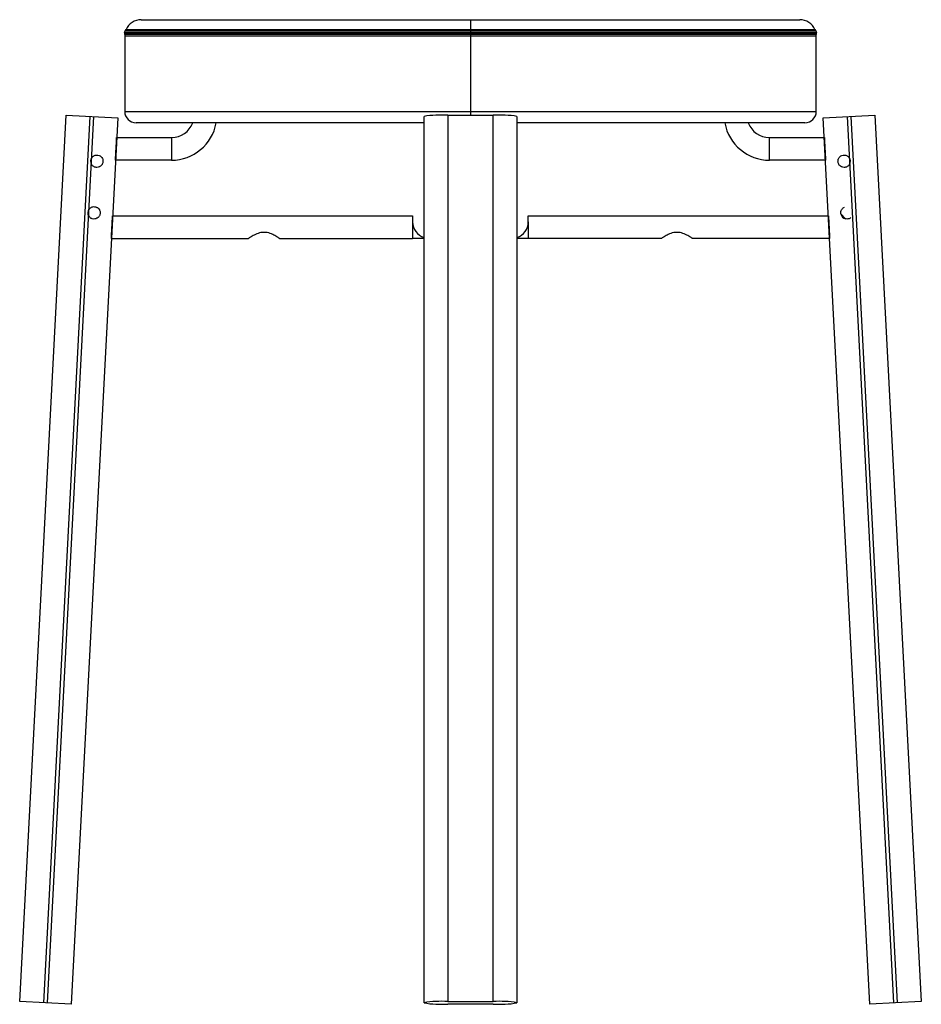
# Paper-space layout '_Back' of a CAD drawing. Header units: millimetres. Extents: x -218 to 218, y -431 to 46.
import ezdxf

# ---------------------------------------------------------------- set-up
doc = ezdxf.new("R2010")
doc.units = ezdxf.units.MM

psp = doc.layouts.new('_Back')

# ---------------------------------------------------------------- linework, layer by layer
at = {"color": 7, "linetype": 'Continuous', "lineweight": 25}
for p, q in [((-159.5, 46), (159.5, 46)), ((0, 46), (0, -0.27)), ((-167.58, 39.84), (167.58, 39.84)), ((167.45, 38.88), (-167.45, 38.88)), ((167.44, 39.1), (-167.44, 39.1)), ((167.43, 40.41), (-167.43, 40.41)), ((-166.84, 41.17), (166.84, 41.17)), ((-167.5, 38), (-167.5, 1.5)), ((167.5, 38), (-167.5, 38)), ((167.5, 1.5), (167.5, 38)), ((-167.5, 1.5), (167.5, 1.5)), ((-218.38, -429.68), (-195.88, -0.27)), ((-184.39, -0.87), (-206.9, -430.28)), ((-204.9, -430.39), (-182.4, -0.98)), ((-195.88, -0.27), (-170.91, -1.58)), ((-170.91, -1.58), (-193.42, -430.99)), ((-22.5, -4), (-162, -4)), ((-22.5, -430.39), (-22.5, -0.87)), ((-11, -0.27), (-11, -429.68)), ((-11, -0.27), (11, -0.27)), ((11, -429.68), (11, -0.27)), ((22.5, -0.87), (22.5, -430.39)), ((162, -4), (22.5, -4)), ((170.91, -1.58), (195.88, -0.27)), ((193.42, -430.99), (170.91, -1.58)), ((182.4, -0.98), (204.9, -430.39)), ((206.9, -430.28), (184.39, -0.87)), ((195.88, -0.27), (218.38, -429.68)), ((-171.41, -11.07), (-144.83, -11.07)), ((-144.83, -11.07), (-144.83, -22.07)), ((144.83, -22.07), (144.83, -11.07)), ((144.83, -11.07), (171.41, -11.07)), ((-144.83, -22.07), (-171.98, -22.07)), ((-22.5, -19.58), (-22.5, -19.58)), ((22.51, -19.58), (22.5, -19.58)), ((171.98, -22.07), (144.83, -22.07)), ((180.52, -45.23), (181.25, -44.86)), ((-184.27, -49.92), (-184.92, -49.2)), ((-173.4, -49), (-28.03, -49)), ((-28.03, -49), (-28.03, -52)), ((-22.5, -50.58), (-22.5, -50.58)), ((22.5, -50.58), (22.5, -50.58)), ((27.97, -49), (173.4, -49)), ((27.97, -52), (27.97, -49)), ((179.44, -48.07), (181.7, -50.5)), ((-173.97, -60), (-107.5, -60)), ((-92.5, -60), (-28.03, -60)), ((92.5, -60), (27.97, -60)), ((173.97, -60), (107.5, -60)), ((-193.42, -430.99), (-218.38, -429.68)), ((-11, -429.68), (11, -429.68)), ((11, -430.99), (-11, -430.99)), ((218.38, -429.68), (193.42, -430.99))]:
    psp.add_line(p, q, dxfattribs=at)
for centre, radius, start, end in [((-159.5, 38), 8, 90, 156.6369), ((159.5, 38), 8, 23.3631, 90), ((-167.11, 40.02), 0.5, 128.8453, 201.4523), ((-169.44, 39.1), 2, 353.6607, 21.4523), ((-159.5, 38), 8, 173.6607, 180), ((-168.68, 41.97), 2, 308.8453, 336.6369), ((168.68, 41.97), 2, 203.3631, 231.1547), ((167.11, 40.02), 0.5, 338.5477, 51.1547), ((169.44, 39.1), 2, 158.5477, 186.3393), ((159.5, 38), 8, 360, 6.3393), ((-162, 1.5), 5.5, 180, 270), ((162, 1.5), 5.5, 270, 0), ((-144.83, -0.07), 11, 270, 339.0672), ((-144.83, -0.07), 22, 270, 349.7097), ((-13.87, -55.65), 55.46, 87.0366, 98.9552), ((13.87, -55.65), 55.46, 81.0448, 92.9634), ((144.83, -0.07), 22, 190.2903, 270), ((144.83, -0.07), 11, 200.9328, 270), ((-181.02, -22.58), 3, 143.4427, 210.5573), ((181.02, -22.58), 3, 329.4427, 36.5573), ((-182.4, -47.58), 3, 141.3542, 212.6458), ((-20.03, -52), 8, 180, 251.9969), ((19.97, -52), 8, 288.417, 0), ((182.4, -47.58), 3, 189.4139, 256.5285), ((-13.87, -485.07), 55.46, 87.0366, 98.9552), ((-13.87, -375.6), 55.46, 261.0448, 272.9634), ((13.87, -485.07), 55.46, 81.0448, 92.9634), ((13.87, -375.6), 55.46, 267.0366, 278.9552)]:
    psp.add_arc(centre, radius, start, end, dxfattribs=at)
for points, knots in [([(-171.98, -22.07), (-171.93, -21.05), (-171.82, -18.94), (-171.66, -15.96), (-171.54, -13.61), (-171.46, -12.08), (-171.42, -11.22), (-171.41, -11.12), (-171.41, -11.07)], [0, 0, 0, 0, 0.176718, 0.366912, 0.563094, 0.715804, 0.862508, 1, 1, 1, 1]), ([(171.41, -11.07), (171.41, -11.15), (171.42, -11.32), (171.5, -12.73), (171.6, -14.82), (171.73, -17.25), (171.86, -19.64), (171.94, -21.28), (171.98, -22.07)], [0, 0, 0, 0, 0.176485, 0.366509, 0.562661, 0.71546, 0.862324, 1, 1, 1, 1]), ([(-183.43, -20.79), (-183.29, -20.62), (-182.99, -20.27), (-182.41, -19.89), (-181.77, -19.64), (-181.32, -19.6), (-181.1, -19.58)], [0, 0, 0, 0, 0.249814, 0.500358, 0.752977, 1, 1, 1, 1]), ([(-181.1, -19.58), (-180.7, -19.62), (-179.91, -19.69), (-178.92, -20.34), (-178.33, -21.14), (-178.08, -21.9), (-178.01, -22.5), (-178.05, -23.1), (-178.21, -23.69), (-178.49, -24.22), (-178.86, -24.68), (-179.26, -25.02), (-179.58, -25.21), (-179.75, -25.3), (-179.8, -25.32), (-179.81, -25.32), (-180.17, -25.48), (-180.56, -25.53), (-180.95, -25.58)], [0, 0, 0, 0, 0.124756, 0.249595, 0.374155, 0.438945, 0.49911, 0.560666, 0.624263, 0.687115, 0.749815, 0.81249, 0.85816, 0.870321, 0.873729, 0.874765, 0.875355, 1, 1, 1, 1]), ([(180.95, -25.58), (180.56, -25.53), (180.17, -25.48), (179.82, -25.32), (179.81, -25.32), (179.8, -25.32), (179.76, -25.3), (179.41, -25.13), (178.94, -24.79), (178.49, -24.21), (178.21, -23.68), (178.05, -23.11), (178, -22.51), (178.08, -21.91), (178.33, -21.15), (178.92, -20.34), (179.91, -19.69), (180.7, -19.62), (181.1, -19.58)], [0, 0, 0, 0, 0.12478, 0.124819, 0.125115, 0.125929, 0.12899, 0.14085, 0.249727, 0.316901, 0.374783, 0.438402, 0.499949, 0.560458, 0.625629, 0.750575, 0.87538, 1, 1, 1, 1]), ([(181.1, -19.58), (181.32, -19.6), (181.77, -19.64), (182.41, -19.89), (182.99, -20.27), (183.28, -20.62), (183.43, -20.79)], [0, 0, 0, 0, 0.2468841, 0.4993675, 0.7488496, 1, 1, 1, 1]), ([(-180.95, -25.58), (-181.21, -25.56), (-181.73, -25.54), (-182.48, -25.24), (-183.14, -24.76), (-183.45, -24.32), (-183.61, -24.1)], [0, 0, 0, 0, 0.249237, 0.498773, 0.748934, 1, 1, 1, 1]), ([(183.61, -24.1), (183.45, -24.32), (183.15, -24.76), (182.49, -25.23), (181.74, -25.54), (181.21, -25.56), (180.95, -25.58)], [0, 0, 0, 0, 0.249649, 0.4996642, 0.7498533, 1, 1, 1, 1]), ([(-184.74, -45.7), (-184.59, -45.54), (-184.32, -45.25), (-183.82, -44.92), (-183.28, -44.69), (-182.5, -44.53), (-181.71, -44.62), (-180.99, -44.9), (-180.68, -45.12), (-180.52, -45.23)], [0, 0, 0, 0, 0.1344403, 0.2504841, 0.3775792, 0.5006648, 0.7496884, 0.8751796, 1, 1, 1, 1]), ([(-180.52, -45.23), (-180.25, -45.5), (-179.84, -45.91), (-179.53, -46.64), (-179.4, -47.22), (-179.39, -47.83), (-179.5, -48.43), (-179.72, -48.98), (-180.05, -49.48), (-180.37, -49.8), (-180.67, -50.04), (-181.15, -50.35), (-182.02, -50.63), (-183.02, -50.56), (-183.77, -50.27), (-184.1, -50.04), (-184.27, -49.92)], [0, 0, 0, 0, 0.124527, 0.187157, 0.249534, 0.311904, 0.374803, 0.437383, 0.500121, 0.562939, 0.584774, 0.625487, 0.750109, 0.874667, 0.935792, 1, 1, 1, 1]), ([(179.44, -48.07), (179.41, -47.8), (179.37, -47.27), (179.57, -46.48), (179.95, -45.77), (180.33, -45.41), (180.52, -45.23)], [0, 0, 0, 0, 0.249649, 0.499664, 0.749853, 1, 1, 1, 1]), ([(-173.97, -60), (-173.97, -59.92), (-173.96, -59.75), (-173.89, -58.34), (-173.78, -56.25), (-173.65, -53.82), (-173.52, -51.43), (-173.44, -49.79), (-173.4, -49)], [0, 0, 0, 0, 0.176485, 0.366509, 0.562661, 0.71546, 0.862324, 1, 1, 1, 1]), ([(173.4, -49), (173.45, -50.02), (173.56, -52.13), (173.72, -55.11), (173.84, -57.46), (173.92, -58.99), (173.96, -59.85), (173.97, -59.95), (173.97, -60)], [0, 0, 0, 0, 0.176718, 0.366912, 0.563094, 0.715804, 0.862508, 1, 1, 1, 1]), ([(184.27, -49.92), (184.08, -50.05), (183.72, -50.31), (183.06, -50.53), (182.38, -50.61), (181.92, -50.53), (181.7, -50.5)], [0, 0, 0, 0, 0.246884, 0.499367, 0.74885, 1, 1, 1, 1]), ([(-100, -57.05), (-100.51, -57.08), (-101.53, -57.13), (-103.41, -57.68), (-105.4, -58.64), (-106.78, -59.52), (-107.41, -59.94), (-107.47, -59.98), (-107.5, -60)], [0, 0, 0, 0, 0.124957, 0.250449, 0.49982, 0.748811, 0.87394, 1, 1, 1, 1]), ([(-92.5, -60), (-92.53, -59.98), (-92.59, -59.94), (-93.21, -59.52), (-94.59, -58.65), (-96.58, -57.68), (-98.47, -57.13), (-99.49, -57.08), (-100, -57.05)], [0, 0, 0, 0, 0.1249619, 0.2504461, 0.4998625, 0.7489697, 0.8745168, 1, 1, 1, 1]), ([(100, -57.05), (99.49, -57.08), (98.47, -57.13), (96.59, -57.68), (94.6, -58.64), (93.22, -59.52), (92.59, -59.94), (92.53, -59.98), (92.5, -60)], [0, 0, 0, 0, 0.124957, 0.250449, 0.49982, 0.748811, 0.87394, 1, 1, 1, 1]), ([(107.5, -60), (107.47, -59.98), (107.41, -59.94), (106.79, -59.52), (105.41, -58.65), (103.42, -57.68), (101.53, -57.13), (100.51, -57.08), (100, -57.05)], [0, 0, 0, 0, 0.124962, 0.250446, 0.499863, 0.74897, 0.874517, 1, 1, 1, 1]), ([(-22.5, -60), (-22.7, -60), (-23.51, -60), (-25.44, -60), (-27.16, -60), (-28.03, -60)], [0, 0, 0, 0, 0.137465, 0.567214, 1, 1, 1, 1]), ([(27.97, -60), (26.84, -60), (24.81, -60), (23.21, -60), (22.5, -60)], [0, 0, 0, 0, 0.555616, 1, 1, 1, 1])]:
    psp.add_open_spline(points, degree=3, knots=knots, dxfattribs=at)
for points in [[(-28.03, -52), (-28.03, -53.11), (-28.03, -55.34), (-28.03, -57.91), (-28.03, -59.67), (-28.03, -59.89), (-28.03, -60)], [(27.97, -52), (27.97, -53.11), (27.97, -55.34), (27.97, -57.91), (27.97, -59.67), (27.97, -59.89), (27.97, -60)]]:
    psp.add_open_spline(points, degree=3, dxfattribs=at)

doc.saveas('drawing.dxf')
